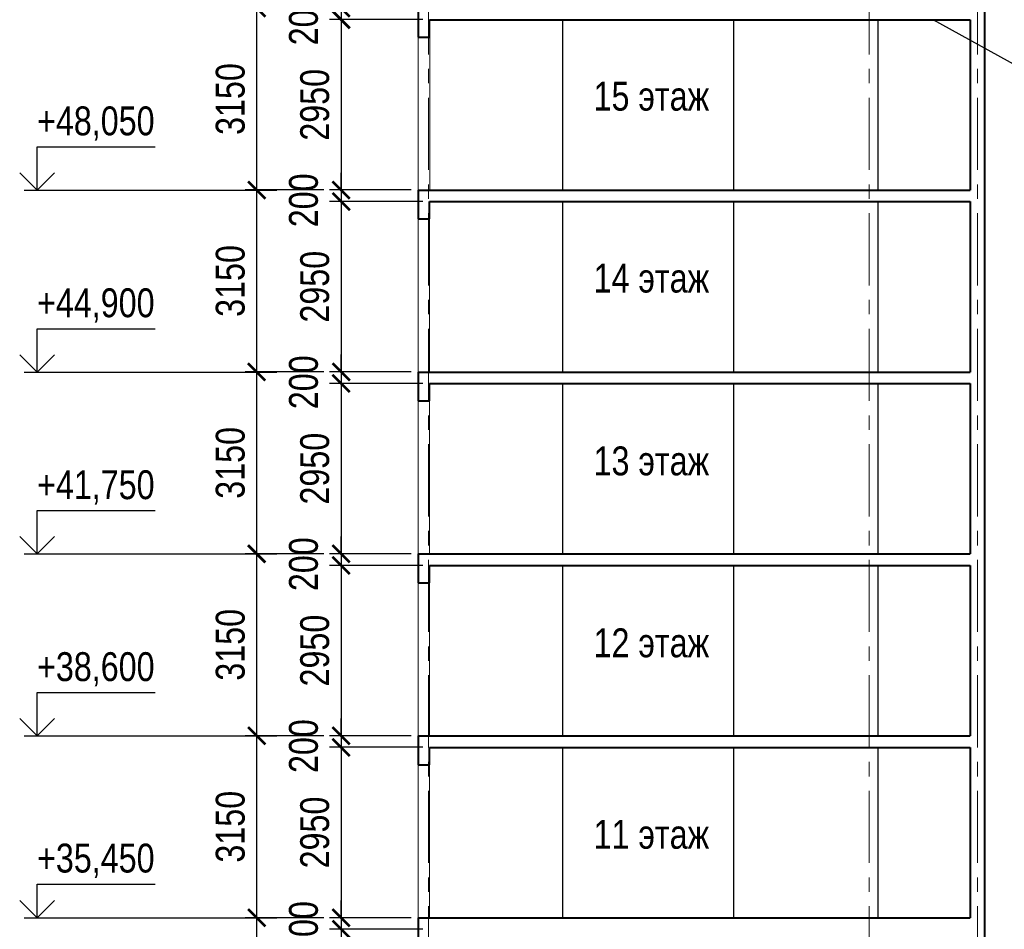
# Model space of a CAD drawing. Header units: millimetres. Extents: x 97781 to 184152, y -32246 to 145954.
# Tile 6 of 13: x 127673 to 144720, y 42604 to 58354. Entities that reach past the tile are written whole.
import ezdxf

# ---------------------------------------------------------------- set-up
doc = ezdxf.new("R2010")
doc.units = ezdxf.units.MM
doc.linetypes.add('CENTER', pattern=[2, 1.25, -0.25, 0.25, -0.25])
for name, color, linetype, lineweight in [('СК-040-С(тены)', 12, 'Continuous', 40), ('СК-050-П(литы перекрытия)', 5, 'Continuous', 40), ('СК-100-О(си)', 7, 'CENTER', 15), ('СК-110-О-РАЗМЕРЫ', 7, 'Continuous', 15), ('СК-400-Т(екст)', 7, 'Continuous', 20)]:
    doc.layers.add(name, color=color, linetype=linetype, lineweight=lineweight)
doc.layers.add('текст', color=7, linetype='Continuous')
doc.styles.add('RUSS', font='arial.ttf', dxfattribs={"width": 0.8})
doc.styles.get("Standard").update_dxf_attribs({"font": 'arial.ttf'})
doc.dimstyles.new('100-200', dxfattribs={"dimscale": 0, "dimtxt": 500, "dimasz": 300, "dimexe": 200, "dimexo": 200, "dimgap": 200, "dimtad": 1, "dimdec": 0, "dimzin": 0, "dimdsep": 46, "dimtxsty": 'Standard', "dimblk": 'ARCHTICK', "dimcen": 0.096, "dimdle": 200, "dimclrd": 7, "dimclre": 7, "dimclrt": 256, "dimadec": 0, "dimazin": 0, "dimtfac": 1, "dimtdec": 0, "dimtmove": 2, "dimatfit": 3, "dimldrblk": 'OBLIQUE', "dimfxl": 1, "dimtolj": 1, "dimtzin": 0, "dimarcsym": 0})

# ---------------------------------------------------------------- blocks, each defined once
blk = doc.blocks.new('_ArchTick')
at = {"color": 0, "linetype": 'ByBlock', "const_width": 0.15}
blk.add_lwpolyline([(-0.5, -0.5), (0.5, 0.5)], dxfattribs=at)
blk = doc.blocks.new('*D70')
at = {"layer": 'Defpoints', "color": 0, "transparency": 16777216}
for p in [(131776, 58555), (133139, 58555), (133139, 55405)]:
    blk.add_point(p, dxfattribs=at)
at = {"layer": 'СК-110-О-РАЗМЕРЫ', "color": 7, "lineweight": -2, "transparency": 16777216}
for p, q in [((131776, 55205), (131776, 58755)), ((132939, 58555), (131576, 58555)), ((132939, 55405), (131576, 55405))]:
    blk.add_line(p, q, dxfattribs=at)
at = {"layer": 'СК-110-О-РАЗМЕРЫ', "color": 7, "lineweight": -2, "transparency": 16777216, "xscale": 300, "yscale": 300, "zscale": 300}
for p, rotation in [((131776, 58555), 90), ((131776, 55405), 270)]:
    blk.add_blockref('_ArchTick', p, dxfattribs=dict(at, rotation=rotation))
at = {"layer": 'СК-110-О-РАЗМЕРЫ', "transparency": 16777216, "insert": (131321, 56980), "char_height": 500, "attachment_point": 5, "rotation": 90, "style": 'RUSS'}
blk.add_mtext('\\A1;3150', dxfattribs=at)
blk = doc.blocks.new('_Oblique')
at = {"color": 0, "linetype": 'ByBlock', "lineweight": -2}
blk.add_line((-0.5, -0.5), (0.5, 0.5), dxfattribs=at)
blk = doc.blocks.new('*D155')
at = {"layer": 'Defpoints', "color": 0, "transparency": 16777216}
for p in [(134649, 58555), (133238, 58355), (134853, 58355)]:
    blk.add_point(p, dxfattribs=at)
at = {"layer": 'СК-110-О-РАЗМЕРЫ', "color": 7, "lineweight": -2, "transparency": 16777216}
for p, q in [((133238, 58555), (133238, 58855)), ((134449, 58555), (133038, 58555)), ((133238, 58555), (133238, 58355)), ((134653, 58355), (133038, 58355)), ((133238, 58355), (133238, 58055))]:
    blk.add_line(p, q, dxfattribs=at)
at = {"layer": 'СК-110-О-РАЗМЕРЫ', "color": 7, "lineweight": -2, "transparency": 16777216, "xscale": 300, "yscale": 300, "zscale": 300}
for p, rotation in [((133238, 58555), 270), ((133238, 58355), 90)]:
    blk.add_blockref('_ArchTick', p, dxfattribs=dict(at, rotation=rotation))
at = {"layer": 'СК-110-О-РАЗМЕРЫ', "transparency": 16777216, "insert": (132589, 58376), "char_height": 500, "attachment_point": 5, "rotation": 90, "style": 'RUSS'}
blk.add_mtext('\\A1;200', dxfattribs=at)
blk = doc.blocks.new('*D71')
at = {"layer": 'Defpoints', "color": 0, "transparency": 16777216}
for p in [(134425, 58355), (133238, 55405), (134147, 55405)]:
    blk.add_point(p, dxfattribs=at)
at = {"layer": 'СК-110-О-РАЗМЕРЫ', "color": 7, "lineweight": -2, "transparency": 16777216}
for p, q in [((133238, 58555), (133238, 55205)), ((134225, 58355), (133038, 58355)), ((133947, 55405), (133038, 55405))]:
    blk.add_line(p, q, dxfattribs=at)
at = {"layer": 'СК-110-О-РАЗМЕРЫ', "color": 7, "lineweight": -2, "transparency": 16777216, "xscale": 300, "yscale": 300, "zscale": 300}
for p, rotation in [((133238, 58355), 90), ((133238, 55405), 270)]:
    blk.add_blockref('_ArchTick', p, dxfattribs=dict(at, rotation=rotation))
at = {"layer": 'СК-110-О-РАЗМЕРЫ', "transparency": 16777216, "insert": (132783, 56880), "char_height": 500, "attachment_point": 5, "rotation": 90, "style": 'RUSS'}
blk.add_mtext('\\A1;2950', dxfattribs=at)
blk = doc.blocks.new('*D72')
at = {"layer": 'Defpoints', "color": 0, "transparency": 16777216}
for p in [(131776, 55405), (133139, 55405), (133139, 52255)]:
    blk.add_point(p, dxfattribs=at)
at = {"layer": 'СК-110-О-РАЗМЕРЫ', "color": 7, "lineweight": -2, "transparency": 16777216}
for p, q in [((131776, 52055), (131776, 55605)), ((132939, 55405), (131576, 55405)), ((132939, 52255), (131576, 52255))]:
    blk.add_line(p, q, dxfattribs=at)
at = {"layer": 'СК-110-О-РАЗМЕРЫ', "color": 7, "lineweight": -2, "transparency": 16777216, "xscale": 300, "yscale": 300, "zscale": 300}
for p, rotation in [((131776, 55405), 90), ((131776, 52255), 270)]:
    blk.add_blockref('_ArchTick', p, dxfattribs=dict(at, rotation=rotation))
at = {"layer": 'СК-110-О-РАЗМЕРЫ', "transparency": 16777216, "insert": (131321, 53830), "char_height": 500, "attachment_point": 5, "rotation": 90, "style": 'RUSS'}
blk.add_mtext('\\A1;3150', dxfattribs=at)
blk = doc.blocks.new('*D156')
at = {"layer": 'Defpoints', "color": 0, "transparency": 16777216}
for p in [(134649, 55405), (133238, 55205), (134853, 55205)]:
    blk.add_point(p, dxfattribs=at)
at = {"layer": 'СК-110-О-РАЗМЕРЫ', "color": 7, "lineweight": -2, "transparency": 16777216}
for p, q in [((133238, 55405), (133238, 55705)), ((134449, 55405), (133038, 55405)), ((133238, 55405), (133238, 55205)), ((134653, 55205), (133038, 55205)), ((133238, 55205), (133238, 54905))]:
    blk.add_line(p, q, dxfattribs=at)
at = {"layer": 'СК-110-О-РАЗМЕРЫ', "color": 7, "lineweight": -2, "transparency": 16777216, "xscale": 300, "yscale": 300, "zscale": 300}
for p, rotation in [((133238, 55405), 270), ((133238, 55205), 90)]:
    blk.add_blockref('_ArchTick', p, dxfattribs=dict(at, rotation=rotation))
at = {"layer": 'СК-110-О-РАЗМЕРЫ', "transparency": 16777216, "insert": (132589, 55226), "char_height": 500, "attachment_point": 5, "rotation": 90, "style": 'RUSS'}
blk.add_mtext('\\A1;200', dxfattribs=at)
blk = doc.blocks.new('*D73')
at = {"layer": 'Defpoints', "color": 0, "transparency": 16777216}
for p in [(134425, 55205), (133238, 52255), (134147, 52255)]:
    blk.add_point(p, dxfattribs=at)
at = {"layer": 'СК-110-О-РАЗМЕРЫ', "color": 7, "lineweight": -2, "transparency": 16777216}
for p, q in [((133238, 55405), (133238, 52055)), ((134225, 55205), (133038, 55205)), ((133947, 52255), (133038, 52255))]:
    blk.add_line(p, q, dxfattribs=at)
at = {"layer": 'СК-110-О-РАЗМЕРЫ', "color": 7, "lineweight": -2, "transparency": 16777216, "xscale": 300, "yscale": 300, "zscale": 300}
for p, rotation in [((133238, 55205), 90), ((133238, 52255), 270)]:
    blk.add_blockref('_ArchTick', p, dxfattribs=dict(at, rotation=rotation))
at = {"layer": 'СК-110-О-РАЗМЕРЫ', "transparency": 16777216, "insert": (132783, 53730), "char_height": 500, "attachment_point": 5, "rotation": 90, "style": 'RUSS'}
blk.add_mtext('\\A1;2950', dxfattribs=at)
blk = doc.blocks.new('*D74')
at = {"layer": 'Defpoints', "color": 0, "transparency": 16777216}
for p in [(131776, 52255), (133139, 52255), (133139, 49105)]:
    blk.add_point(p, dxfattribs=at)
at = {"layer": 'СК-110-О-РАЗМЕРЫ', "color": 7, "lineweight": -2, "transparency": 16777216}
for p, q in [((131776, 48905), (131776, 52455)), ((132939, 52255), (131576, 52255)), ((132939, 49105), (131576, 49105))]:
    blk.add_line(p, q, dxfattribs=at)
at = {"layer": 'СК-110-О-РАЗМЕРЫ', "color": 7, "lineweight": -2, "transparency": 16777216, "xscale": 300, "yscale": 300, "zscale": 300}
for p, rotation in [((131776, 52255), 90), ((131776, 49105), 270)]:
    blk.add_blockref('_ArchTick', p, dxfattribs=dict(at, rotation=rotation))
at = {"layer": 'СК-110-О-РАЗМЕРЫ', "transparency": 16777216, "insert": (131321, 50680), "char_height": 500, "attachment_point": 5, "rotation": 90, "style": 'RUSS'}
blk.add_mtext('\\A1;3150', dxfattribs=at)
blk = doc.blocks.new('*D165')
at = {"layer": 'Defpoints', "color": 0, "transparency": 16777216}
for p in [(134649, 52255), (133238, 52055), (134853, 52055)]:
    blk.add_point(p, dxfattribs=at)
at = {"layer": 'СК-110-О-РАЗМЕРЫ', "color": 7, "lineweight": -2, "transparency": 16777216}
for p, q in [((133238, 52255), (133238, 52555)), ((134449, 52255), (133038, 52255)), ((133238, 52255), (133238, 52055)), ((134653, 52055), (133038, 52055)), ((133238, 52055), (133238, 51755))]:
    blk.add_line(p, q, dxfattribs=at)
at = {"layer": 'СК-110-О-РАЗМЕРЫ', "color": 7, "lineweight": -2, "transparency": 16777216, "xscale": 300, "yscale": 300, "zscale": 300}
for p, rotation in [((133238, 52255), 270), ((133238, 52055), 90)]:
    blk.add_blockref('_ArchTick', p, dxfattribs=dict(at, rotation=rotation))
at = {"layer": 'СК-110-О-РАЗМЕРЫ', "transparency": 16777216, "insert": (132589, 52076), "char_height": 500, "attachment_point": 5, "rotation": 90, "style": 'RUSS'}
blk.add_mtext('\\A1;200', dxfattribs=at)
blk = doc.blocks.new('*D75')
at = {"layer": 'Defpoints', "color": 0, "transparency": 16777216}
for p in [(134425, 52055), (133238, 49105), (134147, 49105)]:
    blk.add_point(p, dxfattribs=at)
at = {"layer": 'СК-110-О-РАЗМЕРЫ', "color": 7, "lineweight": -2, "transparency": 16777216}
for p, q in [((133238, 52255), (133238, 48905)), ((134225, 52055), (133038, 52055)), ((133947, 49105), (133038, 49105))]:
    blk.add_line(p, q, dxfattribs=at)
at = {"layer": 'СК-110-О-РАЗМЕРЫ', "color": 7, "lineweight": -2, "transparency": 16777216, "xscale": 300, "yscale": 300, "zscale": 300}
for p, rotation in [((133238, 52055), 90), ((133238, 49105), 270)]:
    blk.add_blockref('_ArchTick', p, dxfattribs=dict(at, rotation=rotation))
at = {"layer": 'СК-110-О-РАЗМЕРЫ', "transparency": 16777216, "insert": (132783, 50580), "char_height": 500, "attachment_point": 5, "rotation": 90, "style": 'RUSS'}
blk.add_mtext('\\A1;2950', dxfattribs=at)
blk = doc.blocks.new('*D76')
at = {"layer": 'Defpoints', "color": 0, "transparency": 16777216}
for p in [(131776, 49105), (133139, 49105), (133139, 45955)]:
    blk.add_point(p, dxfattribs=at)
at = {"layer": 'СК-110-О-РАЗМЕРЫ', "color": 7, "lineweight": -2, "transparency": 16777216}
for p, q in [((131776, 45755), (131776, 49305)), ((132939, 49105), (131576, 49105)), ((132939, 45955), (131576, 45955))]:
    blk.add_line(p, q, dxfattribs=at)
at = {"layer": 'СК-110-О-РАЗМЕРЫ', "color": 7, "lineweight": -2, "transparency": 16777216, "xscale": 300, "yscale": 300, "zscale": 300}
for p, rotation in [((131776, 49105), 90), ((131776, 45955), 270)]:
    blk.add_blockref('_ArchTick', p, dxfattribs=dict(at, rotation=rotation))
at = {"layer": 'СК-110-О-РАЗМЕРЫ', "transparency": 16777216, "insert": (131321, 47530), "char_height": 500, "attachment_point": 5, "rotation": 90, "style": 'RUSS'}
blk.add_mtext('\\A1;3150', dxfattribs=at)
blk = doc.blocks.new('*D164')
at = {"layer": 'Defpoints', "color": 0, "transparency": 16777216}
for p in [(134649, 49105), (133238, 48905), (134853, 48905)]:
    blk.add_point(p, dxfattribs=at)
at = {"layer": 'СК-110-О-РАЗМЕРЫ', "color": 7, "lineweight": -2, "transparency": 16777216}
for p, q in [((133238, 49105), (133238, 49405)), ((134449, 49105), (133038, 49105)), ((133238, 49105), (133238, 48905)), ((134653, 48905), (133038, 48905)), ((133238, 48905), (133238, 48605))]:
    blk.add_line(p, q, dxfattribs=at)
at = {"layer": 'СК-110-О-РАЗМЕРЫ', "color": 7, "lineweight": -2, "transparency": 16777216, "xscale": 300, "yscale": 300, "zscale": 300}
for p, rotation in [((133238, 49105), 270), ((133238, 48905), 90)]:
    blk.add_blockref('_ArchTick', p, dxfattribs=dict(at, rotation=rotation))
at = {"layer": 'СК-110-О-РАЗМЕРЫ', "transparency": 16777216, "insert": (132589, 48926), "char_height": 500, "attachment_point": 5, "rotation": 90, "style": 'RUSS'}
blk.add_mtext('\\A1;200', dxfattribs=at)
blk = doc.blocks.new('*D77')
at = {"layer": 'Defpoints', "color": 0, "transparency": 16777216}
for p in [(134425, 48905), (133238, 45955), (134147, 45955)]:
    blk.add_point(p, dxfattribs=at)
at = {"layer": 'СК-110-О-РАЗМЕРЫ', "color": 7, "lineweight": -2, "transparency": 16777216}
for p, q in [((133238, 49105), (133238, 45755)), ((134225, 48905), (133038, 48905)), ((133947, 45955), (133038, 45955))]:
    blk.add_line(p, q, dxfattribs=at)
at = {"layer": 'СК-110-О-РАЗМЕРЫ', "color": 7, "lineweight": -2, "transparency": 16777216, "xscale": 300, "yscale": 300, "zscale": 300}
for p, rotation in [((133238, 48905), 90), ((133238, 45955), 270)]:
    blk.add_blockref('_ArchTick', p, dxfattribs=dict(at, rotation=rotation))
at = {"layer": 'СК-110-О-РАЗМЕРЫ', "transparency": 16777216, "insert": (132783, 47430), "char_height": 500, "attachment_point": 5, "rotation": 90, "style": 'RUSS'}
blk.add_mtext('\\A1;2950', dxfattribs=at)
blk = doc.blocks.new('*D63')
at = {"layer": 'Defpoints', "color": 0, "transparency": 16777216}
for p in [(131776, 45955), (133139, 45955), (133139, 42805)]:
    blk.add_point(p, dxfattribs=at)
at = {"layer": 'СК-110-О-РАЗМЕРЫ', "color": 7, "lineweight": -2, "transparency": 16777216}
for p, q in [((131776, 42605), (131776, 46155)), ((132939, 45955), (131576, 45955)), ((132939, 42805), (131576, 42805))]:
    blk.add_line(p, q, dxfattribs=at)
at = {"layer": 'СК-110-О-РАЗМЕРЫ', "color": 7, "lineweight": -2, "transparency": 16777216, "xscale": 300, "yscale": 300, "zscale": 300}
for p, rotation in [((131776, 45955), 90), ((131776, 42805), 270)]:
    blk.add_blockref('_ArchTick', p, dxfattribs=dict(at, rotation=rotation))
at = {"layer": 'СК-110-О-РАЗМЕРЫ', "transparency": 16777216, "insert": (131321, 44380), "char_height": 500, "attachment_point": 5, "rotation": 90, "style": 'RUSS'}
blk.add_mtext('\\A1;3150', dxfattribs=at)
blk = doc.blocks.new('*D163')
at = {"layer": 'Defpoints', "color": 0, "transparency": 16777216}
for p in [(134649, 45955), (133238, 45755), (134853, 45755)]:
    blk.add_point(p, dxfattribs=at)
at = {"layer": 'СК-110-О-РАЗМЕРЫ', "color": 7, "lineweight": -2, "transparency": 16777216}
for p, q in [((133238, 45955), (133238, 46255)), ((134449, 45955), (133038, 45955)), ((133238, 45955), (133238, 45755)), ((134653, 45755), (133038, 45755)), ((133238, 45755), (133238, 45455))]:
    blk.add_line(p, q, dxfattribs=at)
at = {"layer": 'СК-110-О-РАЗМЕРЫ', "color": 7, "lineweight": -2, "transparency": 16777216, "xscale": 300, "yscale": 300, "zscale": 300}
for p, rotation in [((133238, 45955), 270), ((133238, 45755), 90)]:
    blk.add_blockref('_ArchTick', p, dxfattribs=dict(at, rotation=rotation))
at = {"layer": 'СК-110-О-РАЗМЕРЫ', "transparency": 16777216, "insert": (132589, 45776), "char_height": 500, "attachment_point": 5, "rotation": 90, "style": 'RUSS'}
blk.add_mtext('\\A1;200', dxfattribs=at)
blk = doc.blocks.new('*D64')
at = {"layer": 'Defpoints', "color": 0, "transparency": 16777216}
for p in [(134425, 45755), (133238, 42805), (134147, 42805)]:
    blk.add_point(p, dxfattribs=at)
at = {"layer": 'СК-110-О-РАЗМЕРЫ', "color": 7, "lineweight": -2, "transparency": 16777216}
for p, q in [((133238, 45955), (133238, 42605)), ((134225, 45755), (133038, 45755)), ((133947, 42805), (133038, 42805))]:
    blk.add_line(p, q, dxfattribs=at)
at = {"layer": 'СК-110-О-РАЗМЕРЫ', "color": 7, "lineweight": -2, "transparency": 16777216, "xscale": 300, "yscale": 300, "zscale": 300}
for p, rotation in [((133238, 45755), 90), ((133238, 42805), 270)]:
    blk.add_blockref('_ArchTick', p, dxfattribs=dict(at, rotation=rotation))
at = {"layer": 'СК-110-О-РАЗМЕРЫ', "transparency": 16777216, "insert": (132783, 44280), "char_height": 500, "attachment_point": 5, "rotation": 90, "style": 'RUSS'}
blk.add_mtext('\\A1;2950', dxfattribs=at)
blk = doc.blocks.new('*D65')
at = {"layer": 'Defpoints', "color": 0, "transparency": 16777216}
for p in [(131776, 42805), (133139, 42805), (133139, 39655)]:
    blk.add_point(p, dxfattribs=at)
at = {"layer": 'СК-110-О-РАЗМЕРЫ', "color": 7, "lineweight": -2, "transparency": 16777216}
for p, q in [((131776, 39455), (131776, 43005)), ((132939, 42805), (131576, 42805)), ((132939, 39655), (131576, 39655))]:
    blk.add_line(p, q, dxfattribs=at)
at = {"layer": 'СК-110-О-РАЗМЕРЫ', "color": 7, "lineweight": -2, "transparency": 16777216, "xscale": 300, "yscale": 300, "zscale": 300}
for p, rotation in [((131776, 42805), 90), ((131776, 39655), 270)]:
    blk.add_blockref('_ArchTick', p, dxfattribs=dict(at, rotation=rotation))
at = {"layer": 'СК-110-О-РАЗМЕРЫ', "transparency": 16777216, "insert": (131321, 41230), "char_height": 500, "attachment_point": 5, "rotation": 90, "style": 'RUSS'}
blk.add_mtext('\\A1;3150', dxfattribs=at)
blk = doc.blocks.new('*D162')
at = {"layer": 'Defpoints', "color": 0, "transparency": 16777216}
for p in [(134649, 42805), (133238, 42605), (134853, 42605)]:
    blk.add_point(p, dxfattribs=at)
at = {"layer": 'СК-110-О-РАЗМЕРЫ', "color": 7, "lineweight": -2, "transparency": 16777216}
for p, q in [((133238, 42805), (133238, 43105)), ((134449, 42805), (133038, 42805)), ((133238, 42805), (133238, 42605)), ((134653, 42605), (133038, 42605)), ((133238, 42605), (133238, 42305))]:
    blk.add_line(p, q, dxfattribs=at)
at = {"layer": 'СК-110-О-РАЗМЕРЫ', "color": 7, "lineweight": -2, "transparency": 16777216, "xscale": 300, "yscale": 300, "zscale": 300}
for p, rotation in [((133238, 42805), 270), ((133238, 42605), 90)]:
    blk.add_blockref('_ArchTick', p, dxfattribs=dict(at, rotation=rotation))
at = {"layer": 'СК-110-О-РАЗМЕРЫ', "transparency": 16777216, "insert": (132589, 42626), "char_height": 500, "attachment_point": 5, "rotation": 90, "style": 'RUSS'}
blk.add_mtext('\\A1;200', dxfattribs=at)
blk = doc.blocks.new('*D66')
at = {"layer": 'Defpoints', "color": 0, "transparency": 16777216}
for p in [(134425, 42605), (133238, 39655), (134147, 39655)]:
    blk.add_point(p, dxfattribs=at)
at = {"layer": 'СК-110-О-РАЗМЕРЫ', "color": 7, "lineweight": -2, "transparency": 16777216}
for p, q in [((133238, 42805), (133238, 39455)), ((134225, 42605), (133038, 42605)), ((133947, 39655), (133038, 39655))]:
    blk.add_line(p, q, dxfattribs=at)
at = {"layer": 'СК-110-О-РАЗМЕРЫ', "color": 7, "lineweight": -2, "transparency": 16777216, "xscale": 300, "yscale": 300, "zscale": 300}
for p, rotation in [((133238, 42605), 90), ((133238, 39655), 270)]:
    blk.add_blockref('_ArchTick', p, dxfattribs=dict(at, rotation=rotation))
at = {"layer": 'СК-110-О-РАЗМЕРЫ', "transparency": 16777216, "insert": (132783, 41130), "char_height": 500, "attachment_point": 5, "rotation": 90, "style": 'RUSS'}
blk.add_mtext('\\A1;2950', dxfattribs=at)

msp = doc.modelspace()

# ---------------------------------------------------------------- linework, layer by layer
at = {"layer": 'СК-040-С(тены)'}
for p, q in [((144379.4, 125054.5), (144379.4, 2558.3)), ((144129.4, 58353.3), (144129.4, 55403.3)), ((144129.4, 55203.3), (144129.4, 52253.3)), ((144129.4, 52053.3), (144129.4, 49103.3)), ((144129.4, 48903.3), (144129.4, 45953.3)), ((144129.4, 45753.3), (144129.4, 42803.3))]:
    msp.add_line(p, q, dxfattribs=at)
at = {"layer": 'СК-040-С(тены)', "lineweight": 30}
for p, q in [((137069.2, 58353.3), (137069.2, 55403.3)), ((140029.5, 58353.3), (140029.5, 55403.3)), ((142529.5, 58353.3), (142529.5, 55403.3)), ((137069.2, 55203.3), (137069.2, 52253.3)), ((140029.5, 55203.3), (140029.5, 52253.3)), ((142529.5, 55203.3), (142529.5, 52253.3)), ((137069.2, 52053.3), (137069.2, 49103.3)), ((140029.5, 52053.3), (140029.5, 49103.3)), ((142529.5, 52053.3), (142529.5, 49103.3)), ((137069.2, 48903.3), (137069.2, 45953.3)), ((140029.5, 48903.3), (140029.5, 45953.3)), ((142529.5, 48903.3), (142529.5, 45953.3)), ((137069.2, 45753.3), (137069.2, 42803.3)), ((140029.5, 45753.3), (140029.5, 42803.3)), ((142529.5, 45753.3), (142529.5, 42803.3))]:
    msp.add_line(p, q, dxfattribs=at)
at = {"layer": 'СК-050-П(литы перекрытия)', "color": 5}
for p, q in [((134569.2, 58553.3), (134569.2, 58053.3)), ((134769, 58053.3), (134769, 58353.3)), ((134769, 58353.3), (144129.4, 58353.3)), ((134569.2, 58053.3), (134769, 58053.3)), ((134569.2, 55403.3), (144129.4, 55403.3)), ((134569.2, 55403.3), (134569.2, 54903.3)), ((134769, 54903.3), (134769, 55203.3)), ((134769, 55203.3), (144129.4, 55203.3)), ((134569.2, 54903.3), (134769, 54903.3)), ((134569.2, 52253.3), (144129.4, 52253.3)), ((134569.2, 52253.3), (134569.2, 51753.3)), ((134769, 51753.3), (134769, 52053.3)), ((134769, 52053.3), (144129.4, 52053.3)), ((134569.2, 51753.3), (134769, 51753.3)), ((134569.2, 49103.3), (144129.4, 49103.3)), ((134569.2, 49103.3), (134569.2, 48603.3)), ((134769, 48603.3), (134769, 48903.3)), ((134769, 48903.3), (144129.4, 48903.3)), ((134569.2, 48603.3), (134769, 48603.3)), ((134569.2, 45953.3), (144129.4, 45953.3)), ((134569.2, 45953.3), (134569.2, 45453.3)), ((134769, 45453.3), (134769, 45753.3)), ((134769, 45753.3), (144129.4, 45753.3)), ((134569.2, 45453.3), (134769, 45453.3)), ((134569.2, 42803.3), (144129.4, 42803.3)), ((134569.2, 42803.3), (134569.2, 42303.3))]:
    msp.add_line(p, q, dxfattribs=at)
at = {"layer": 'СК-050-П(литы перекрытия)', "lineweight": 20}
for p, q in [((134569.2, 58233.3), (134569.2, 55403.3)), ((134773, 58233.3), (134773, 55403.3)), ((134569.2, 55083.3), (134569.2, 52253.3)), ((134769, 55083.3), (134769, 52253.3)), ((134569.2, 51933.3), (134569.2, 49103.3)), ((134769, 51983.3), (134769, 49103.3)), ((134569.2, 48783.3), (134569.2, 45953.3)), ((134769, 48833.3), (134769, 45953.3)), ((134569.2, 45633.3), (134569.2, 42803.3)), ((134769, 45683.3), (134769, 42803.3))]:
    msp.add_line(p, q, dxfattribs=at)
at = {"layer": 'СК-100-О(си)', "color": 2, "linetype": 'CENTER', "ltscale": 1000}
for p, q in [((134749.2, 129002.2), (134749.2, -7360.1)), ((142379.5, 129002.2), (142379.5, -7360.1)), ((144254.4, 129002.2), (144254.4, -7360.1))]:
    msp.add_line(p, q, dxfattribs=at)
at = {"layer": 'текст'}
for p, q in [((155703.5, 51602.9), (143485.3, 58353.3)), ((127973.1, 55403.3), (127973.1, 56153.3)), ((127973.1, 56153.3), (130017.1, 56153.3)), ((127673.1, 55703.3), (127973.1, 55403.3)), ((127973.1, 55403.3), (128273.1, 55703.3)), ((127748.1, 55403.3), (128198.1, 55403.3)), ((128198.1, 55403.2), (132127.8, 55403.2)), ((127973.1, 52253.3), (127973.1, 53003.3)), ((127973.1, 53003.3), (130017.1, 53003.3)), ((127673.1, 52553.3), (127973.1, 52253.3)), ((127973.1, 52253.3), (128273.1, 52553.3)), ((127748.1, 52253.3), (128198.1, 52253.3)), ((128198.1, 52253.2), (132127.8, 52253.2)), ((127973.1, 49103.3), (127973.1, 49853.3)), ((127973.1, 49853.3), (130017.1, 49853.3)), ((127673.1, 49403.3), (127973.1, 49103.3)), ((127973.1, 49103.3), (128273.1, 49403.3)), ((127748.1, 49103.3), (128198.1, 49103.3)), ((128198.1, 49103.2), (132127.8, 49103.2)), ((127973.1, 45953.3), (127973.1, 46703.3)), ((127973.1, 46703.3), (130017.1, 46703.3)), ((127673.1, 46253.3), (127973.1, 45953.3)), ((127973.1, 45953.3), (128273.1, 46253.3)), ((127748.1, 45953.3), (128198.1, 45953.3)), ((128198.1, 45953.2), (132127.8, 45953.2)), ((127973.1, 42803.3), (127973.1, 43388.3)), ((127973.1, 43388.3), (130017.1, 43388.3)), ((127673.1, 43103.3), (127973.1, 42803.3)), ((127973.1, 42803.3), (128273.1, 43103.3)), ((127748.1, 42803.3), (128198.1, 42803.3)), ((128198.1, 42803.2), (132127.8, 42803.2))]:
    msp.add_line(p, q, dxfattribs=at)

# ---------------------------------------------------------------- texts
at = {"layer": 'СК-400-Т(екст)', "color": 6, "style": 'RUSS', "width": 0.8}
for s, p in [('+48,050', (127973.1, 56351.9)), ('+44,900', (127973.1, 53201.9)), ('+41,750', (127973.1, 50051.9)), ('+38,600', (127973.1, 46901.9)), ('+35,450', (127973.1, 43586.9))]:
    msp.add_text(s, height=500, dxfattribs=at).set_placement(p)
at = {"layer": 'СК-400-Т(екст)', "color": 7, "char_height": 500, "width": 2115.003, "attachment_point": 1, "style": 'RUSS'}
for s, insert in [('15 этаж', (137608.7, 57279.3)), ('14 этаж', (137608.7, 54129.3)), ('13 этаж', (137608.7, 50964.3)), ('12 этаж', (137608.7, 47814.3)), ('11 этаж', (137608.7, 44499.3))]:
    msp.add_mtext(s, dxfattribs=dict(at, insert=insert))

# ---------------------------------------------------------------- dimensions: what is measured, and where the dimension line sits
at = {"layer": 'СК-110-О-РАЗМЕРЫ'}
for base, p1, p2, picture, middle in [((133238.4, 58354.5), (134648.8, 58554.5), (134852.6, 58354.5), '*D155', (132589.1, 58375.9)), ((133238.4, 55204.5), (134648.8, 55404.5), (134852.6, 55204.5), '*D156', (132589.1, 55225.9)), ((133238.4, 52054.5), (134648.8, 52254.5), (134852.6, 52054.5), '*D165', (132589.1, 52075.9)), ((133238.4, 48904.5), (134648.8, 49104.5), (134852.6, 48904.5), '*D164', (132589.1, 48925.9)), ((133238.4, 45754.5), (134648.8, 45954.5), (134852.6, 45754.5), '*D163', (132589.1, 45775.9)), ((133238.4, 42604.5), (134648.8, 42804.5), (134852.6, 42604.5), '*D162', (132589.1, 42625.9))]:
    dim = msp.add_linear_dim(base=base, p1=p1, p2=p2, angle=90, dimstyle='100-200', override={"dimscale": 1, "dimtxsty": 'RUSS'}, dxfattribs=at)
    dim.commit()
    dim.dimension.update_dxf_attribs({"geometry": picture, "text_midpoint": middle, "dimtype": 160})
for base, p1, p2, picture, middle in [((131776.4, 58554.5), (133139.1, 55404.5), (133139.1, 58554.5), '*D70', (131321, 56979.5)), ((133238.4, 55404.5), (134424.7, 58354.5), (134147, 55404.5), '*D71', (132783.1, 56879.5)), ((131776.4, 55404.5), (133139.1, 52254.5), (133139.1, 55404.5), '*D72', (131321, 53829.5)), ((133238.4, 52254.5), (134424.7, 55204.5), (134147, 52254.5), '*D73', (132783.1, 53729.5)), ((131776.4, 52254.5), (133139.1, 49104.5), (133139.1, 52254.5), '*D74', (131321, 50679.5)), ((133238.4, 49104.5), (134424.7, 52054.5), (134147, 49104.5), '*D75', (132783.1, 50579.5)), ((131776.4, 49104.5), (133139.1, 45954.5), (133139.1, 49104.5), '*D76', (131321, 47529.5)), ((133238.4, 45954.5), (134424.7, 48904.5), (134147, 45954.5), '*D77', (132783.1, 47429.5)), ((131776.4, 45954.5), (133139.1, 42804.5), (133139.1, 45954.5), '*D63', (131321, 44379.5)), ((133238.4, 42804.5), (134424.7, 45754.5), (134147, 42804.5), '*D64', (132783.1, 44279.5)), ((131776.4, 42804.5), (133139.1, 39654.5), (133139.1, 42804.5), '*D65', (131321, 41229.5)), ((133238.4, 39654.5), (134424.7, 42604.5), (134147, 39654.5), '*D66', (132783.1, 41129.5))]:
    dim = msp.add_linear_dim(base=base, p1=p1, p2=p2, angle=90, dimstyle='100-200', override={"dimscale": 1, "dimtxsty": 'RUSS'}, dxfattribs=at)
    dim.commit()
    dim.dimension.update_dxf_attribs({"geometry": picture, "text_midpoint": middle})

doc.saveas('drawing.dxf')
